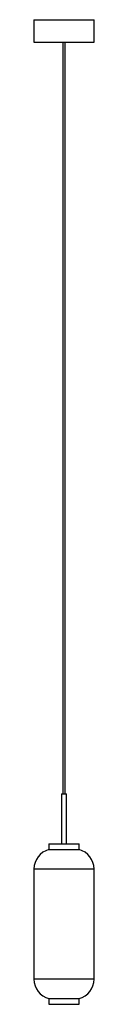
# Model space of a CAD drawing. Header units: inches. Extents: x -2.4 to 2.4, y -0.4 to 77.
import ezdxf

# ---------------------------------------------------------------- set-up
doc = ezdxf.new("R2010")
doc.units = ezdxf.units.IN
doc.header["$MEASUREMENT"] = 0

msp = doc.modelspace()

# ---------------------------------------------------------------- linework, layer by layer
at = {"color": 7, "linetype": 'Continuous', "lineweight": 25}
for p, q in [((-2.36, 76.967), (-2.36, 75.197)), ((-2.36, 76.967), (2.36, 76.967)), ((2.36, 75.197), (2.36, 76.967)), ((-2.36, 75.197), (2.36, 75.197)), ((-0.098, 75.197), (-0.098, 16.142)), ((0.098, 16.142), (0.098, 75.197)), ((-0.197, 16.142), (-0.197, 12.205)), ((-0.197, 16.142), (0.197, 16.142)), ((0.197, 12.205), (0.197, 16.142)), ((-1.181, 12.205), (-1.181, 11.761)), ((-1.181, 12.205), (1.181, 12.205)), ((-1.181, 11.761), (1.181, 11.761)), ((1.181, 11.761), (1.181, 12.205)), ((-2.362, 10.236), (-2.362, 1.575)), ((2.362, 10.236), (-2.362, 10.236)), ((2.362, 1.575), (2.362, 10.236)), ((2.362, 1.575), (-2.362, 1.575)), ((-1.181, 0.05), (-1.181, -0.394)), ((-1.181, 0.05), (1.181, 0.05)), ((1.181, -0.394), (1.181, 0.05)), ((-1.181, -0.394), (1.181, -0.394))]:
    msp.add_line(p, q, dxfattribs=at)
for centre, start, end in [((-0.787, 10.236), 104.47751, 180), ((0.787, 10.236), 0, 75.52249), ((-0.787, 1.575), 180, 255.52249), ((0.787, 1.575), 284.47751, 0)]:
    msp.add_arc(centre, 1.575, start, end, dxfattribs=at)

doc.saveas('drawing.dxf')
